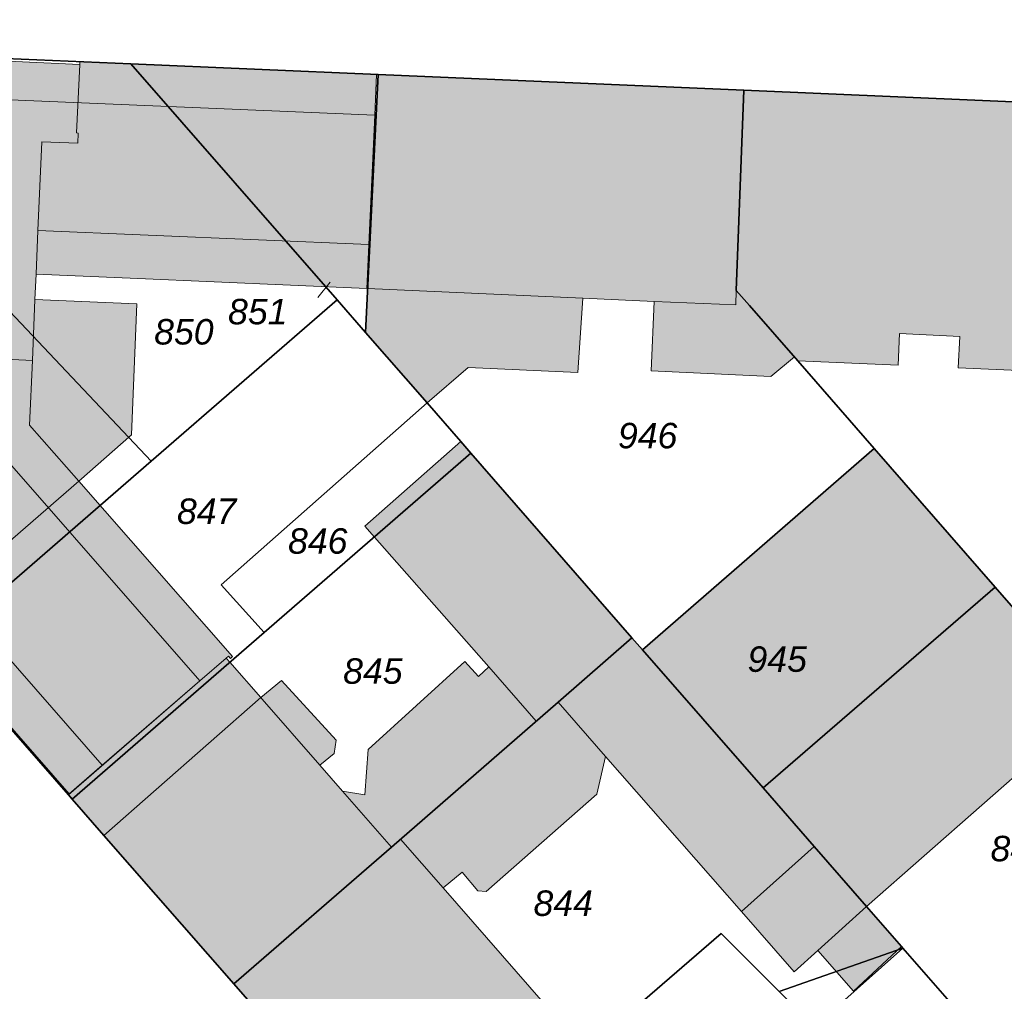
# Model space of a CAD drawing. Header units: metres. Extents: x 32338650 to 32340431, y 5701793 to 5703325.
# Tile 32 of 256: x 32339266 to 32339314, y 5702315 to 5702363. Entities that reach past the tile are written whole.
import ezdxf

# ---------------------------------------------------------------- set-up
doc = ezdxf.new("R2010")
doc.units = ezdxf.units.M
doc.header["$LTSCALE"] = 0.1
doc.layers.add('Keine', color=7, linetype='Continuous', lineweight=9)
for name, color, linetype, lineweight, true_color in [('LPB-BE-Flurstück_Grenze', 7, 'Continuous', 70, 0x004c99), ('LPB-BE-Flurstück_Nummer', 7, 'Continuous', 70, 0x004c99), ('LPB-BE-Gebäude', 7, 'Continuous', 70, 0x004c99), ('LPB-BE-Straße', 7, 'Continuous', 70, 0x004c99)]:
    doc.layers.add(name, color=color, linetype=linetype, lineweight=lineweight, true_color=true_color)
doc.styles.add('Arial (italic)', font='ariali.ttf')

# ---------------------------------------------------------------- blocks, each defined once
blk = doc.blocks.new('2004')
at = {"layer": 'Keine', "color": 7, "linetype": 'Continuous'}
blk.add_solid([(0, 0), (0.75, -0.3), (0.75, 0.3)], dxfattribs=at)

msp = doc.modelspace()

# ---------------------------------------------------------------- hatches: boundary and pattern name
at = {"layer": 'LPB-BE-Gebäude', "linetype": 'Continuous', "lineweight": 0, "true_color": 0xc7c8ca}
h = msp.add_hatch(color=9, dxfattribs=at)
edge = h.paths.add_edge_path()
edge.add_line((32339252.692, 5702362.873), (32339249.353, 5702363.005))
edge.add_line((32339249.353, 5702363.005), (32339249.311, 5702362.026))
edge.add_line((32339249.311, 5702362.026), (32339243.993, 5702362.252))
edge.add_arc((32339243.88203, 5702358.28372), 3.96983, 88.398127, 152.837658)
edge.add_arc((32339243.88529, 5702358.2864), 3.97152, 152.89361, 217.131669)
edge.add_arc((32339243.84272, 5702358.27129), 3.92848, 217.330798, 243.257842)
edge.add_arc((32339243.83936, 5702358.26392), 3.92039, 243.25323, 269.117759)
edge.add_line((32339243.779, 5702354.344), (32339244.959, 5702354.294))
edge.add_line((32339244.959, 5702354.294), (32339247.735, 5702351.122))
edge.add_line((32339247.735, 5702351.122), (32339248.137, 5702350.662))
edge.add_line((32339248.137, 5702350.662), (32339249.034, 5702351.462))
edge.add_line((32339249.034, 5702351.462), (32339255.256, 5702344.349))
edge.add_line((32339255.256, 5702344.349), (32339252.943, 5702342.316))
edge.add_line((32339252.943, 5702342.316), (32339260.635, 5702333.506))
edge.add_line((32339260.635, 5702333.506), (32339268.05, 5702325.012))
edge.add_line((32339268.05, 5702325.012), (32339269.685, 5702326.423))
edge.add_line((32339269.685, 5702326.423), (32339274.47, 5702330.553))
edge.add_line((32339274.47, 5702330.553), (32339275.765, 5702331.671))
edge.add_line((32339275.765, 5702331.671), (32339275.881, 5702331.771))
edge.add_line((32339275.881, 5702331.771), (32339275.98, 5702331.655))
edge.add_line((32339275.98, 5702331.655), (32339276.078, 5702331.746))
edge.add_line((32339276.078, 5702331.746), (32339268.526, 5702340.359))
edge.add_line((32339268.526, 5702340.359), (32339271.117, 5702342.631))
edge.add_line((32339271.117, 5702342.631), (32339271.373, 5702349.054))
edge.add_line((32339271.373, 5702349.054), (32339266.379, 5702349.274))
edge.add_line((32339266.379, 5702349.274), (32339266.432, 5702350.513))
edge.add_line((32339266.432, 5702350.513), (32339271.423, 5702350.297))
edge.add_line((32339271.423, 5702350.297), (32339282.664, 5702349.812))
edge.add_line((32339282.664, 5702349.812), (32339282.763, 5702351.968))
edge.add_line((32339282.763, 5702351.968), (32339283.053, 5702358.325))
edge.add_line((32339283.053, 5702358.325), (32339283.144, 5702360.311))
edge.add_line((32339283.144, 5702360.311), (32339268.58, 5702360.944))
edge.add_line((32339268.58, 5702360.944), (32339268.574, 5702360.814))
edge.add_line((32339268.574, 5702360.814), (32339263.29, 5702361.051))
edge.add_line((32339263.29, 5702361.051), (32339263.295, 5702361.17))
edge.add_line((32339263.295, 5702361.17), (32339263.306, 5702361.43))
edge.add_line((32339263.306, 5702361.43), (32339259.487, 5702361.593))
edge.add_line((32339259.487, 5702361.593), (32339259.529, 5702362.572))
edge.add_line((32339259.529, 5702362.572), (32339256.2, 5702362.704))
edge.add_line((32339256.2, 5702362.704), (32339256.159, 5702361.734))
edge.add_line((32339256.159, 5702361.734), (32339252.65, 5702361.884))
edge.add_line((32339252.65, 5702361.884), (32339252.692, 5702362.873))
h = msp.add_hatch(color=9, dxfattribs=at)
edge = h.paths.add_edge_path()
edge.add_line((32339252.692, 5702362.873), (32339249.353, 5702363.005))
edge.add_line((32339249.353, 5702363.005), (32339249.311, 5702362.026))
edge.add_line((32339249.311, 5702362.026), (32339243.993, 5702362.252))
edge.add_arc((32339243.88203, 5702358.28372), 3.96983, 88.398127, 152.837658)
edge.add_arc((32339243.88529, 5702358.2864), 3.97152, 152.89361, 217.131669)
edge.add_arc((32339243.84272, 5702358.27129), 3.92848, 217.330798, 243.257842)
edge.add_arc((32339243.83936, 5702358.26392), 3.92039, 243.25323, 269.117759)
edge.add_line((32339243.779, 5702354.344), (32339244.959, 5702354.294))
edge.add_line((32339244.959, 5702354.294), (32339247.735, 5702351.122))
edge.add_line((32339247.735, 5702351.122), (32339248.137, 5702350.662))
edge.add_line((32339248.137, 5702350.662), (32339249.034, 5702351.462))
edge.add_line((32339249.034, 5702351.462), (32339255.256, 5702344.349))
edge.add_line((32339255.256, 5702344.349), (32339252.943, 5702342.316))
edge.add_line((32339252.943, 5702342.316), (32339260.635, 5702333.506))
edge.add_line((32339260.635, 5702333.506), (32339268.05, 5702325.012))
edge.add_line((32339268.05, 5702325.012), (32339269.685, 5702326.423))
edge.add_line((32339269.685, 5702326.423), (32339274.47, 5702330.553))
edge.add_line((32339274.47, 5702330.553), (32339275.765, 5702331.671))
edge.add_line((32339275.765, 5702331.671), (32339275.881, 5702331.771))
edge.add_line((32339275.881, 5702331.771), (32339275.98, 5702331.655))
edge.add_line((32339275.98, 5702331.655), (32339276.078, 5702331.746))
edge.add_line((32339276.078, 5702331.746), (32339268.526, 5702340.359))
edge.add_line((32339268.526, 5702340.359), (32339271.117, 5702342.631))
edge.add_line((32339271.117, 5702342.631), (32339271.373, 5702349.054))
edge.add_line((32339271.373, 5702349.054), (32339266.379, 5702349.274))
edge.add_line((32339266.379, 5702349.274), (32339266.432, 5702350.513))
edge.add_line((32339266.432, 5702350.513), (32339271.423, 5702350.297))
edge.add_line((32339271.423, 5702350.297), (32339282.664, 5702349.812))
edge.add_line((32339282.664, 5702349.812), (32339282.763, 5702351.968))
edge.add_line((32339282.763, 5702351.968), (32339283.053, 5702358.325))
edge.add_line((32339283.053, 5702358.325), (32339283.144, 5702360.311))
edge.add_line((32339283.144, 5702360.311), (32339268.58, 5702360.944))
edge.add_line((32339268.58, 5702360.944), (32339268.574, 5702360.814))
edge.add_line((32339268.574, 5702360.814), (32339263.29, 5702361.051))
edge.add_line((32339263.29, 5702361.051), (32339263.295, 5702361.17))
edge.add_line((32339263.295, 5702361.17), (32339263.306, 5702361.43))
edge.add_line((32339263.306, 5702361.43), (32339259.487, 5702361.593))
edge.add_line((32339259.487, 5702361.593), (32339259.529, 5702362.572))
edge.add_line((32339259.529, 5702362.572), (32339256.2, 5702362.704))
edge.add_line((32339256.2, 5702362.704), (32339256.159, 5702361.734))
edge.add_line((32339256.159, 5702361.734), (32339252.65, 5702361.884))
edge.add_line((32339252.65, 5702361.884), (32339252.692, 5702362.873))
for points in [[(32339263.29, 5702361.051), (32339263.208, 5702359.152), (32339283.053, 5702358.325), (32339283.144, 5702360.311), (32339268.58, 5702360.944), (32339268.574, 5702360.814), (32339263.29, 5702361.051)], [(32339263.29, 5702361.051), (32339263.208, 5702359.152), (32339283.053, 5702358.325), (32339283.144, 5702360.311), (32339268.58, 5702360.944), (32339268.574, 5702360.814), (32339263.29, 5702361.051)], [(32339283.053, 5702358.325), (32339283.144, 5702360.311), (32339268.58, 5702360.944), (32339268.574, 5702360.814), (32339268.413, 5702357.447), (32339268.503, 5702357.442), (32339268.479, 5702356.943), (32339266.71, 5702357.019), (32339266.524, 5702352.662), (32339266.432, 5702350.513), (32339271.423, 5702350.297), (32339282.664, 5702349.812), (32339282.763, 5702351.968), (32339283.053, 5702358.325)], [(32339283.053, 5702358.325), (32339283.144, 5702360.311), (32339268.58, 5702360.944), (32339268.574, 5702360.814), (32339268.413, 5702357.447), (32339268.503, 5702357.442), (32339268.479, 5702356.943), (32339266.71, 5702357.019), (32339266.524, 5702352.662), (32339266.432, 5702350.513), (32339271.423, 5702350.297), (32339282.664, 5702349.812), (32339282.763, 5702351.968), (32339283.053, 5702358.325)], [(32339301.166, 5702359.54), (32339283.214, 5702360.308), (32339282.704, 5702349.81), (32339282.595, 5702347.653), (32339285.616, 5702344.197), (32339287.638, 5702345.935), (32339293.022, 5702345.694), (32339293.262, 5702349.346), (32339296.758, 5702349.183), (32339296.608, 5702345.766), (32339302.491, 5702345.495), (32339303.642, 5702346.458), (32339301.433, 5702348.981), (32339300.793, 5702349.718), (32339301.166, 5702359.54)], [(32339301.166, 5702359.54), (32339283.214, 5702360.308), (32339282.704, 5702349.81), (32339282.595, 5702347.653), (32339285.616, 5702344.197), (32339287.638, 5702345.935), (32339293.022, 5702345.694), (32339293.262, 5702349.346), (32339296.758, 5702349.183), (32339296.608, 5702345.766), (32339302.491, 5702345.495), (32339303.642, 5702346.458), (32339301.433, 5702348.981), (32339300.793, 5702349.718), (32339301.166, 5702359.54)], [(32339311.759, 5702347.465), (32339311.685, 5702345.917), (32339319.867, 5702345.561), (32339320.436, 5702358.708), (32339301.166, 5702359.54), (32339300.793, 5702349.718), (32339301.433, 5702348.981), (32339303.642, 5702346.458), (32339303.804, 5702346.261), (32339308.729, 5702346.049), (32339308.792, 5702347.597), (32339311.759, 5702347.465)], [(32339311.759, 5702347.465), (32339311.685, 5702345.917), (32339319.867, 5702345.561), (32339320.436, 5702358.708), (32339301.166, 5702359.54), (32339300.793, 5702349.718), (32339301.433, 5702348.981), (32339303.642, 5702346.458), (32339303.804, 5702346.261), (32339308.729, 5702346.049), (32339308.792, 5702347.597), (32339311.759, 5702347.465)], [(32339249.534, 5702352.337), (32339249.622, 5702354.093), (32339244.959, 5702354.294), (32339247.735, 5702351.122), (32339248.137, 5702350.662), (32339249.034, 5702351.462), (32339255.256, 5702344.349), (32339252.943, 5702342.316), (32339260.635, 5702333.506), (32339268.05, 5702325.012), (32339269.685, 5702326.423), (32339262.254, 5702334.912), (32339255.297, 5702342.859), (32339256.735, 5702344.117), (32339249.534, 5702352.337)], [(32339249.534, 5702352.337), (32339249.622, 5702354.093), (32339244.959, 5702354.294), (32339247.735, 5702351.122), (32339248.137, 5702350.662), (32339249.034, 5702351.462), (32339255.256, 5702344.349), (32339252.943, 5702342.316), (32339260.635, 5702333.506), (32339268.05, 5702325.012), (32339269.685, 5702326.423), (32339262.254, 5702334.912), (32339255.297, 5702342.859), (32339256.735, 5702344.117), (32339249.534, 5702352.337)], [(32339282.763, 5702351.968), (32339266.524, 5702352.662), (32339266.432, 5702350.513), (32339271.423, 5702350.297), (32339282.664, 5702349.812), (32339282.763, 5702351.968)], [(32339282.763, 5702351.968), (32339266.524, 5702352.662), (32339266.432, 5702350.513), (32339271.423, 5702350.297), (32339282.664, 5702349.812), (32339282.763, 5702351.968)], [(32339282.704, 5702349.81), (32339282.595, 5702347.653), (32339285.616, 5702344.197), (32339287.638, 5702345.935), (32339293.022, 5702345.694), (32339293.262, 5702349.346), (32339282.704, 5702349.81)], [(32339282.704, 5702349.81), (32339282.595, 5702347.653), (32339285.616, 5702344.197), (32339287.638, 5702345.935), (32339293.022, 5702345.694), (32339293.262, 5702349.346), (32339282.704, 5702349.81)], [(32339296.608, 5702345.766), (32339302.491, 5702345.495), (32339303.642, 5702346.458), (32339301.433, 5702348.981), (32339300.793, 5702349.718), (32339300.764, 5702349.008), (32339296.758, 5702349.183), (32339296.608, 5702345.766)], [(32339296.608, 5702345.766), (32339302.491, 5702345.495), (32339303.642, 5702346.458), (32339301.433, 5702348.981), (32339300.793, 5702349.718), (32339300.764, 5702349.008), (32339296.758, 5702349.183), (32339296.608, 5702345.766)], [(32339271.117, 5702342.631), (32339271.373, 5702349.054), (32339266.379, 5702349.274), (32339266.251, 5702346.276), (32339266.116, 5702343.108), (32339268.526, 5702340.359), (32339271.117, 5702342.631)], [(32339271.117, 5702342.631), (32339271.373, 5702349.054), (32339266.379, 5702349.274), (32339266.251, 5702346.276), (32339266.116, 5702343.108), (32339268.526, 5702340.359), (32339271.117, 5702342.631)], [(32339268.526, 5702340.359), (32339266.116, 5702343.108), (32339266.251, 5702346.276), (32339263.914, 5702346.396), (32339262.042, 5702344.754), (32339274.47, 5702330.553), (32339275.765, 5702331.671), (32339275.881, 5702331.771), (32339275.98, 5702331.655), (32339276.078, 5702331.746), (32339268.526, 5702340.359)], [(32339268.526, 5702340.359), (32339266.116, 5702343.108), (32339266.251, 5702346.276), (32339263.914, 5702346.396), (32339262.042, 5702344.754), (32339274.47, 5702330.553), (32339275.765, 5702331.671), (32339275.881, 5702331.771), (32339275.98, 5702331.655), (32339276.078, 5702331.746), (32339268.526, 5702340.359)], [(32339292.049, 5702329.511), (32339295.671, 5702332.665), (32339287.766, 5702341.726), (32339287.269, 5702342.297), (32339282.566, 5702338.157), (32339283.034, 5702337.617), (32339288.647, 5702331.242), (32339290.98, 5702328.584), (32339292.049, 5702329.511)], [(32339292.049, 5702329.511), (32339295.671, 5702332.665), (32339287.766, 5702341.726), (32339287.269, 5702342.297), (32339282.566, 5702338.157), (32339283.034, 5702337.617), (32339288.647, 5702331.242), (32339290.98, 5702328.584), (32339292.049, 5702329.511)], [(32339296.187, 5702332.083), (32339302.104, 5702325.305), (32339313.496, 5702335.155), (32339307.55, 5702341.964), (32339296.187, 5702332.083)], [(32339296.187, 5702332.083), (32339302.104, 5702325.305), (32339313.496, 5702335.155), (32339307.55, 5702341.964), (32339296.187, 5702332.083)], [(32339268.526, 5702340.359), (32339262.282, 5702334.937), (32339262.254, 5702334.912), (32339260.635, 5702333.506), (32339268.05, 5702325.012), (32339269.685, 5702326.423), (32339274.47, 5702330.553), (32339275.765, 5702331.671), (32339275.881, 5702331.771), (32339275.98, 5702331.655), (32339276.078, 5702331.746), (32339268.526, 5702340.359)], [(32339268.526, 5702340.359), (32339262.282, 5702334.937), (32339262.254, 5702334.912), (32339260.635, 5702333.506), (32339268.05, 5702325.012), (32339269.685, 5702326.423), (32339274.47, 5702330.553), (32339275.765, 5702331.671), (32339275.881, 5702331.771), (32339275.98, 5702331.655), (32339276.078, 5702331.746), (32339268.526, 5702340.359)], [(32339304.608, 5702322.43), (32339307.179, 5702319.482), (32339318.495, 5702329.425), (32339313.496, 5702335.155), (32339302.104, 5702325.305), (32339304.608, 5702322.43)], [(32339304.608, 5702322.43), (32339307.179, 5702319.482), (32339318.495, 5702329.425), (32339313.496, 5702335.155), (32339302.104, 5702325.305), (32339304.608, 5702322.43)], [(32339276.141, 5702315.683), (32339285.193, 5702305.324), (32339285.375, 5702305.116), (32339293.57, 5702312.185), (32339286.402, 5702320.406), (32339287.334, 5702321.178), (32339288.117, 5702320.255), (32339288.515, 5702320.219), (32339293.955, 5702324.999), (32339294.381, 5702326.853), (32339301.054, 5702319.233), (32339303.635, 5702316.285), (32339304.799, 5702317.328), (32339307.179, 5702319.482), (32339304.608, 5702322.43), (32339302.104, 5702325.305), (32339296.187, 5702332.083), (32339295.671, 5702332.665), (32339292.049, 5702329.511), (32339290.98, 5702328.584), (32339284.318, 5702322.793), (32339283.871, 5702322.401)], [(32339276.141, 5702315.683), (32339285.193, 5702305.324), (32339285.375, 5702305.116), (32339293.57, 5702312.185), (32339286.402, 5702320.406), (32339287.334, 5702321.178), (32339288.117, 5702320.255), (32339288.515, 5702320.219), (32339293.955, 5702324.999), (32339294.381, 5702326.853), (32339301.054, 5702319.233), (32339303.635, 5702316.285), (32339304.799, 5702317.328), (32339307.179, 5702319.482), (32339304.608, 5702322.43), (32339302.104, 5702325.305), (32339296.187, 5702332.083), (32339295.671, 5702332.665), (32339292.049, 5702329.511), (32339290.98, 5702328.584), (32339284.318, 5702322.793), (32339283.871, 5702322.401)], [(32339295.671, 5702332.665), (32339292.049, 5702329.511), (32339294.381, 5702326.853), (32339301.054, 5702319.233), (32339304.608, 5702322.43), (32339302.104, 5702325.305), (32339296.187, 5702332.083), (32339295.671, 5702332.665)], [(32339295.671, 5702332.665), (32339292.049, 5702329.511), (32339294.381, 5702326.853), (32339301.054, 5702319.233), (32339304.608, 5702322.43), (32339302.104, 5702325.305), (32339296.187, 5702332.083), (32339295.671, 5702332.665)], [(32339277.458, 5702329.74), (32339275.941, 5702331.47), (32339275.765, 5702331.671), (32339274.47, 5702330.553), (32339268.025, 5702324.964), (32339268.207, 5702324.756), (32339269.765, 5702322.971), (32339277.458, 5702329.74)], [(32339275.765, 5702331.671), (32339274.47, 5702330.553), (32339268.025, 5702324.964), (32339268.207, 5702324.756), (32339269.765, 5702322.971), (32339276.141, 5702315.683), (32339283.871, 5702322.401), (32339284.318, 5702322.793), (32339290.98, 5702328.584), (32339288.647, 5702331.242), (32339288.138, 5702330.773), (32339287.467, 5702331.511), (32339282.737, 5702327.182), (32339282.566, 5702324.967), (32339281.472, 5702325.142), (32339280.354, 5702326.419), (32339281.067, 5702326.99), (32339281.154, 5702327.647), (32339278.472, 5702330.569), (32339277.458, 5702329.74), (32339275.941, 5702331.47), (32339275.765, 5702331.671)], [(32339277.458, 5702329.74), (32339275.941, 5702331.47), (32339275.765, 5702331.671), (32339274.47, 5702330.553), (32339268.025, 5702324.964), (32339268.207, 5702324.756), (32339269.765, 5702322.971), (32339277.458, 5702329.74)], [(32339275.765, 5702331.671), (32339274.47, 5702330.553), (32339268.025, 5702324.964), (32339268.207, 5702324.756), (32339269.765, 5702322.971), (32339276.141, 5702315.683), (32339283.871, 5702322.401), (32339284.318, 5702322.793), (32339290.98, 5702328.584), (32339288.647, 5702331.242), (32339288.138, 5702330.773), (32339287.467, 5702331.511), (32339282.737, 5702327.182), (32339282.566, 5702324.967), (32339281.472, 5702325.142), (32339280.354, 5702326.419), (32339281.067, 5702326.99), (32339281.154, 5702327.647), (32339278.472, 5702330.569), (32339277.458, 5702329.74), (32339275.941, 5702331.47), (32339275.765, 5702331.671)], [(32339283.871, 5702322.401), (32339284.318, 5702322.793), (32339290.98, 5702328.584), (32339288.647, 5702331.242), (32339288.138, 5702330.773), (32339287.467, 5702331.511), (32339282.737, 5702327.182), (32339282.566, 5702324.967), (32339281.472, 5702325.142), (32339283.871, 5702322.401)], [(32339283.871, 5702322.401), (32339284.318, 5702322.793), (32339290.98, 5702328.584), (32339288.647, 5702331.242), (32339288.138, 5702330.773), (32339287.467, 5702331.511), (32339282.737, 5702327.182), (32339282.566, 5702324.967), (32339281.472, 5702325.142), (32339283.871, 5702322.401)], [(32339277.458, 5702329.74), (32339277.534, 5702329.657), (32339280.354, 5702326.419), (32339281.067, 5702326.99), (32339281.154, 5702327.647), (32339278.472, 5702330.569), (32339277.458, 5702329.74)], [(32339277.458, 5702329.74), (32339277.534, 5702329.657), (32339280.354, 5702326.419), (32339281.067, 5702326.99), (32339281.154, 5702327.647), (32339278.472, 5702330.569), (32339277.458, 5702329.74)], [(32339284.318, 5702322.793), (32339286.402, 5702320.406), (32339287.334, 5702321.178), (32339288.117, 5702320.255), (32339288.515, 5702320.219), (32339293.955, 5702324.999), (32339294.381, 5702326.853), (32339292.049, 5702329.511), (32339290.98, 5702328.584), (32339284.318, 5702322.793)], [(32339284.318, 5702322.793), (32339286.402, 5702320.406), (32339287.334, 5702321.178), (32339288.117, 5702320.255), (32339288.515, 5702320.219), (32339293.955, 5702324.999), (32339294.381, 5702326.853), (32339292.049, 5702329.511), (32339290.98, 5702328.584), (32339284.318, 5702322.793)], [(32339301.054, 5702319.233), (32339303.635, 5702316.285), (32339304.799, 5702317.328), (32339307.179, 5702319.482), (32339304.608, 5702322.43), (32339301.054, 5702319.233)], [(32339301.054, 5702319.233), (32339303.635, 5702316.285), (32339304.799, 5702317.328), (32339307.179, 5702319.482), (32339304.608, 5702322.43), (32339301.054, 5702319.233)], [(32339304.799, 5702317.328), (32339306.538, 5702315.335), (32339308.89, 5702317.52), (32339307.179, 5702319.482), (32339304.799, 5702317.328)], [(32339304.799, 5702317.328), (32339306.538, 5702315.335), (32339308.89, 5702317.52), (32339307.179, 5702319.482), (32339304.799, 5702317.328)]]:
    msp.add_hatch(color=9, dxfattribs=at).paths.add_polyline_path(points)

# ---------------------------------------------------------------- linework, layer by layer
at = {"layer": 'LPB-BE-Flurstück_Grenze', "color": 253, "linetype": 'Continuous', "lineweight": 25, "true_color": 0xadadad, "transparency": 33554687, "flags": 128}
for points in [[(32339235.314, 5702362.376), (32339260.298, 5702361.299), (32339271.087, 5702360.836), (32339283.214, 5702360.308), (32339301.166, 5702359.54), (32339320.436, 5702358.708), (32339320.546, 5702358.703), (32339339.516, 5702357.884), (32339339.626, 5702357.879), (32339351.653, 5702357.335), (32339364.009, 5702356.767)], [(32339330.989, 5702252.943), (32339318.64, 5702267.071), (32339294.167, 5702295.059), (32339291.97, 5702297.569), (32339291.779, 5702297.797), (32339285.375, 5702305.116), (32339285.193, 5702305.324), (32339276.141, 5702315.683), (32339269.765, 5702322.971), (32339268.207, 5702324.756), (32339268.025, 5702324.964), (32339261.63, 5702332.272), (32339254.996, 5702339.86), (32339235.314, 5702362.376)], [(32339235.314, 5702362.376), (32339260.298, 5702361.299), (32339271.087, 5702360.836), (32339283.214, 5702360.308), (32339301.166, 5702359.54), (32339320.436, 5702358.708), (32339320.546, 5702358.703), (32339339.516, 5702357.884), (32339339.626, 5702357.879), (32339351.653, 5702357.335), (32339364.009, 5702356.767)], [(32339330.989, 5702252.943), (32339318.64, 5702267.071), (32339294.167, 5702295.059), (32339291.97, 5702297.569), (32339291.779, 5702297.797), (32339285.375, 5702305.116), (32339285.193, 5702305.324), (32339276.141, 5702315.683), (32339269.765, 5702322.971), (32339268.207, 5702324.756), (32339268.025, 5702324.964), (32339261.63, 5702332.272), (32339254.996, 5702339.86), (32339235.314, 5702362.376)], [(32339272.089, 5702341.34), (32339281.2, 5702349.252), (32339271.087, 5702360.836), (32339260.298, 5702361.299), (32339259.867, 5702354.452), (32339265.145, 5702348.68), (32339272.089, 5702341.34)], [(32339272.089, 5702341.34), (32339281.2, 5702349.252), (32339271.087, 5702360.836), (32339260.298, 5702361.299), (32339259.867, 5702354.452), (32339265.145, 5702348.68), (32339272.089, 5702341.34)], [(32339283.214, 5702360.308), (32339271.087, 5702360.836), (32339281.2, 5702349.252), (32339282.595, 5702347.653), (32339283.214, 5702360.308)], [(32339283.214, 5702360.308), (32339271.087, 5702360.836), (32339281.2, 5702349.252), (32339282.595, 5702347.653), (32339283.214, 5702360.308)], [(32339307.55, 5702341.964), (32339303.804, 5702346.261), (32339301.433, 5702348.981), (32339300.793, 5702349.718), (32339301.166, 5702359.54), (32339283.214, 5702360.308), (32339282.595, 5702347.653), (32339285.616, 5702344.197), (32339287.269, 5702342.297), (32339287.766, 5702341.726), (32339295.671, 5702332.665), (32339296.187, 5702332.083), (32339307.55, 5702341.964)], [(32339307.55, 5702341.964), (32339303.804, 5702346.261), (32339301.433, 5702348.981), (32339300.793, 5702349.718), (32339301.166, 5702359.54), (32339283.214, 5702360.308), (32339282.595, 5702347.653), (32339285.616, 5702344.197), (32339287.269, 5702342.297), (32339287.766, 5702341.726), (32339295.671, 5702332.665), (32339296.187, 5702332.083), (32339307.55, 5702341.964)], [(32339320.436, 5702358.708), (32339301.166, 5702359.54), (32339300.793, 5702349.718), (32339301.433, 5702348.981), (32339303.804, 5702346.261), (32339307.55, 5702341.964), (32339313.496, 5702335.155), (32339318.495, 5702329.425), (32339326.38, 5702320.384), (32339315.093, 5702310.42), (32339319.748, 5702305.095), (32339331.159, 5702314.913), (32339319.778, 5702343.643), (32339319.867, 5702345.561), (32339320.436, 5702358.708)], [(32339320.436, 5702358.708), (32339301.166, 5702359.54), (32339300.793, 5702349.718), (32339301.433, 5702348.981), (32339303.804, 5702346.261), (32339307.55, 5702341.964), (32339313.496, 5702335.155), (32339318.495, 5702329.425), (32339326.38, 5702320.384), (32339315.093, 5702310.42), (32339319.748, 5702305.095), (32339331.159, 5702314.913), (32339319.778, 5702343.643), (32339319.867, 5702345.561), (32339320.436, 5702358.708)], [(32339285.616, 5702344.197), (32339282.595, 5702347.653), (32339281.2, 5702349.252), (32339272.089, 5702341.34), (32339261.63, 5702332.272), (32339268.025, 5702324.964), (32339268.207, 5702324.756), (32339277.629, 5702332.936), (32339275.523, 5702335.274), (32339285.616, 5702344.197)], [(32339285.616, 5702344.197), (32339282.595, 5702347.653), (32339281.2, 5702349.252), (32339272.089, 5702341.34), (32339261.63, 5702332.272), (32339268.025, 5702324.964), (32339268.207, 5702324.756), (32339277.629, 5702332.936), (32339275.523, 5702335.274), (32339285.616, 5702344.197)], [(32339254.996, 5702339.86), (32339261.63, 5702332.272), (32339272.089, 5702341.34), (32339265.145, 5702348.68), (32339254.996, 5702339.86)], [(32339254.996, 5702339.86), (32339261.63, 5702332.272), (32339272.089, 5702341.34), (32339265.145, 5702348.68), (32339254.996, 5702339.86)], [(32339287.766, 5702341.726), (32339287.269, 5702342.297), (32339285.616, 5702344.197), (32339275.523, 5702335.274), (32339277.629, 5702332.936), (32339287.766, 5702341.726)], [(32339287.766, 5702341.726), (32339287.269, 5702342.297), (32339285.616, 5702344.197), (32339275.523, 5702335.274), (32339277.629, 5702332.936), (32339287.766, 5702341.726)], [(32339296.187, 5702332.083), (32339302.104, 5702325.305), (32339313.496, 5702335.155), (32339307.55, 5702341.964), (32339296.187, 5702332.083)], [(32339296.187, 5702332.083), (32339302.104, 5702325.305), (32339313.496, 5702335.155), (32339307.55, 5702341.964), (32339296.187, 5702332.083)], [(32339283.871, 5702322.401), (32339292.049, 5702329.511), (32339295.671, 5702332.665), (32339287.766, 5702341.726), (32339277.629, 5702332.936), (32339268.207, 5702324.756), (32339269.765, 5702322.971), (32339276.141, 5702315.683), (32339283.871, 5702322.401)], [(32339283.871, 5702322.401), (32339292.049, 5702329.511), (32339295.671, 5702332.665), (32339287.766, 5702341.726), (32339277.629, 5702332.936), (32339268.207, 5702324.756), (32339269.765, 5702322.971), (32339276.141, 5702315.683), (32339283.871, 5702322.401)], [(32339302.104, 5702325.305), (32339304.608, 5702322.43), (32339307.179, 5702319.482), (32339308.89, 5702317.52), (32339308.966, 5702317.437), (32339311.251, 5702314.821), (32339315.093, 5702310.42), (32339326.38, 5702320.384), (32339318.495, 5702329.425), (32339313.496, 5702335.155), (32339302.104, 5702325.305)], [(32339302.104, 5702325.305), (32339304.608, 5702322.43), (32339307.179, 5702319.482), (32339308.89, 5702317.52), (32339308.966, 5702317.437), (32339311.251, 5702314.821), (32339315.093, 5702310.42), (32339326.38, 5702320.384), (32339318.495, 5702329.425), (32339313.496, 5702335.155), (32339302.104, 5702325.305)], [(32339307.179, 5702319.482), (32339304.608, 5702322.43), (32339302.104, 5702325.305), (32339296.187, 5702332.083), (32339295.671, 5702332.665), (32339292.049, 5702329.511), (32339283.871, 5702322.401), (32339276.141, 5702315.683), (32339285.193, 5702305.324), (32339300.049, 5702318.154), (32339302.895, 5702315.315), (32339308.966, 5702317.437), (32339308.89, 5702317.52), (32339307.179, 5702319.482)], [(32339307.179, 5702319.482), (32339304.608, 5702322.43), (32339302.104, 5702325.305), (32339296.187, 5702332.083), (32339295.671, 5702332.665), (32339292.049, 5702329.511), (32339283.871, 5702322.401), (32339276.141, 5702315.683), (32339285.193, 5702305.324), (32339300.049, 5702318.154), (32339302.895, 5702315.315), (32339308.966, 5702317.437), (32339308.89, 5702317.52), (32339307.179, 5702319.482)], [(32339285.375, 5702305.116), (32339291.779, 5702297.797), (32339311.251, 5702314.821), (32339308.966, 5702317.437), (32339304.625, 5702313.582), (32339302.895, 5702315.315), (32339300.049, 5702318.154), (32339285.193, 5702305.324), (32339285.375, 5702305.116)], [(32339285.375, 5702305.116), (32339291.779, 5702297.797), (32339311.251, 5702314.821), (32339308.966, 5702317.437), (32339304.625, 5702313.582), (32339302.895, 5702315.315), (32339300.049, 5702318.154), (32339285.193, 5702305.324), (32339285.375, 5702305.116)], [(32339302.895, 5702315.315), (32339304.625, 5702313.582), (32339308.966, 5702317.437), (32339302.895, 5702315.315)], [(32339302.895, 5702315.315), (32339304.625, 5702313.582), (32339308.966, 5702317.437), (32339302.895, 5702315.315)]]:
    msp.add_lwpolyline(points, dxfattribs=at)
at = {"layer": 'LPB-BE-Flurstück_Nummer', "color": 252, "linetype": 'Continuous', "lineweight": 5, "true_color": 0x888888}
msp.add_line((32339280.86042, 5702350.12724), (32339280.254, 5702349.367), dxfattribs=at)
msp.add_line((32339280.86042, 5702350.12724), (32339280.254, 5702349.367), dxfattribs=at)
at = {"layer": 'LPB-BE-Gebäude', "color": 7, "linetype": 'Continuous', "lineweight": 9, "flags": 128}
for points in [[(32339260.635, 5702333.506), (32339268.05, 5702325.012), (32339269.685, 5702326.423), (32339274.47, 5702330.553), (32339275.765, 5702331.671), (32339275.881, 5702331.771), (32339275.98, 5702331.655), (32339276.078, 5702331.746), (32339268.526, 5702340.359), (32339271.117, 5702342.631), (32339271.373, 5702349.054), (32339266.379, 5702349.274), (32339266.432, 5702350.513), (32339271.423, 5702350.297), (32339282.664, 5702349.812), (32339282.763, 5702351.968), (32339283.053, 5702358.325), (32339283.144, 5702360.311), (32339268.58, 5702360.944), (32339268.574, 5702360.814), (32339263.29, 5702361.051)], [(32339260.635, 5702333.506), (32339268.05, 5702325.012), (32339269.685, 5702326.423), (32339274.47, 5702330.553), (32339275.765, 5702331.671), (32339275.881, 5702331.771), (32339275.98, 5702331.655), (32339276.078, 5702331.746), (32339268.526, 5702340.359), (32339271.117, 5702342.631), (32339271.373, 5702349.054), (32339266.379, 5702349.274), (32339266.432, 5702350.513), (32339271.423, 5702350.297), (32339282.664, 5702349.812), (32339282.763, 5702351.968), (32339283.053, 5702358.325), (32339283.144, 5702360.311), (32339268.58, 5702360.944), (32339268.574, 5702360.814), (32339263.29, 5702361.051)], [(32339263.29, 5702361.051), (32339263.208, 5702359.152), (32339283.053, 5702358.325), (32339283.144, 5702360.311), (32339268.58, 5702360.944), (32339268.574, 5702360.814), (32339263.29, 5702361.051)], [(32339263.29, 5702361.051), (32339263.208, 5702359.152), (32339283.053, 5702358.325), (32339283.144, 5702360.311), (32339268.58, 5702360.944), (32339268.574, 5702360.814), (32339263.29, 5702361.051)], [(32339283.053, 5702358.325), (32339283.144, 5702360.311), (32339268.58, 5702360.944), (32339268.574, 5702360.814), (32339268.413, 5702357.447), (32339268.503, 5702357.442), (32339268.479, 5702356.943), (32339266.71, 5702357.019), (32339266.524, 5702352.662), (32339266.432, 5702350.513), (32339271.423, 5702350.297), (32339282.664, 5702349.812), (32339282.763, 5702351.968), (32339283.053, 5702358.325)], [(32339283.053, 5702358.325), (32339283.144, 5702360.311), (32339268.58, 5702360.944), (32339268.574, 5702360.814), (32339268.413, 5702357.447), (32339268.503, 5702357.442), (32339268.479, 5702356.943), (32339266.71, 5702357.019), (32339266.524, 5702352.662), (32339266.432, 5702350.513), (32339271.423, 5702350.297), (32339282.664, 5702349.812), (32339282.763, 5702351.968), (32339283.053, 5702358.325)], [(32339301.166, 5702359.54), (32339283.214, 5702360.308), (32339282.704, 5702349.81), (32339282.595, 5702347.653), (32339285.616, 5702344.197), (32339287.638, 5702345.935), (32339293.022, 5702345.694), (32339293.262, 5702349.346), (32339296.758, 5702349.183), (32339296.608, 5702345.766), (32339302.491, 5702345.495), (32339303.642, 5702346.458), (32339301.433, 5702348.981), (32339300.793, 5702349.718), (32339301.166, 5702359.54)], [(32339301.166, 5702359.54), (32339283.214, 5702360.308), (32339282.704, 5702349.81), (32339282.595, 5702347.653), (32339285.616, 5702344.197), (32339287.638, 5702345.935), (32339293.022, 5702345.694), (32339293.262, 5702349.346), (32339296.758, 5702349.183), (32339296.608, 5702345.766), (32339302.491, 5702345.495), (32339303.642, 5702346.458), (32339301.433, 5702348.981), (32339300.793, 5702349.718), (32339301.166, 5702359.54)], [(32339311.759, 5702347.465), (32339311.685, 5702345.917), (32339319.867, 5702345.561), (32339320.436, 5702358.708), (32339301.166, 5702359.54), (32339300.793, 5702349.718), (32339301.433, 5702348.981), (32339303.642, 5702346.458), (32339303.804, 5702346.261), (32339308.729, 5702346.049), (32339308.792, 5702347.597), (32339311.759, 5702347.465)], [(32339311.759, 5702347.465), (32339311.685, 5702345.917), (32339319.867, 5702345.561), (32339320.436, 5702358.708), (32339301.166, 5702359.54), (32339300.793, 5702349.718), (32339301.433, 5702348.981), (32339303.642, 5702346.458), (32339303.804, 5702346.261), (32339308.729, 5702346.049), (32339308.792, 5702347.597), (32339311.759, 5702347.465)], [(32339249.534, 5702352.337), (32339249.622, 5702354.093), (32339244.959, 5702354.294), (32339247.735, 5702351.122), (32339248.137, 5702350.662), (32339249.034, 5702351.462), (32339255.256, 5702344.349), (32339252.943, 5702342.316), (32339260.635, 5702333.506), (32339268.05, 5702325.012), (32339269.685, 5702326.423), (32339262.254, 5702334.912), (32339255.297, 5702342.859), (32339256.735, 5702344.117), (32339249.534, 5702352.337)], [(32339249.534, 5702352.337), (32339249.622, 5702354.093), (32339244.959, 5702354.294), (32339247.735, 5702351.122), (32339248.137, 5702350.662), (32339249.034, 5702351.462), (32339255.256, 5702344.349), (32339252.943, 5702342.316), (32339260.635, 5702333.506), (32339268.05, 5702325.012), (32339269.685, 5702326.423), (32339262.254, 5702334.912), (32339255.297, 5702342.859), (32339256.735, 5702344.117), (32339249.534, 5702352.337)], [(32339282.763, 5702351.968), (32339266.524, 5702352.662), (32339266.432, 5702350.513), (32339271.423, 5702350.297), (32339282.664, 5702349.812), (32339282.763, 5702351.968)], [(32339282.763, 5702351.968), (32339266.524, 5702352.662), (32339266.432, 5702350.513), (32339271.423, 5702350.297), (32339282.664, 5702349.812), (32339282.763, 5702351.968)], [(32339282.704, 5702349.81), (32339282.595, 5702347.653), (32339285.616, 5702344.197), (32339287.638, 5702345.935), (32339293.022, 5702345.694), (32339293.262, 5702349.346), (32339282.704, 5702349.81)], [(32339282.704, 5702349.81), (32339282.595, 5702347.653), (32339285.616, 5702344.197), (32339287.638, 5702345.935), (32339293.022, 5702345.694), (32339293.262, 5702349.346), (32339282.704, 5702349.81)], [(32339296.608, 5702345.766), (32339302.491, 5702345.495), (32339303.642, 5702346.458), (32339301.433, 5702348.981), (32339300.793, 5702349.718), (32339300.764, 5702349.008), (32339296.758, 5702349.183), (32339296.608, 5702345.766)], [(32339296.608, 5702345.766), (32339302.491, 5702345.495), (32339303.642, 5702346.458), (32339301.433, 5702348.981), (32339300.793, 5702349.718), (32339300.764, 5702349.008), (32339296.758, 5702349.183), (32339296.608, 5702345.766)], [(32339271.117, 5702342.631), (32339271.373, 5702349.054), (32339266.379, 5702349.274), (32339266.251, 5702346.276), (32339266.116, 5702343.108), (32339268.526, 5702340.359), (32339271.117, 5702342.631)], [(32339271.117, 5702342.631), (32339271.373, 5702349.054), (32339266.379, 5702349.274), (32339266.251, 5702346.276), (32339266.116, 5702343.108), (32339268.526, 5702340.359), (32339271.117, 5702342.631)], [(32339268.526, 5702340.359), (32339266.116, 5702343.108), (32339266.251, 5702346.276), (32339263.914, 5702346.396), (32339262.042, 5702344.754), (32339274.47, 5702330.553), (32339275.765, 5702331.671), (32339275.881, 5702331.771), (32339275.98, 5702331.655), (32339276.078, 5702331.746), (32339268.526, 5702340.359)], [(32339268.526, 5702340.359), (32339266.116, 5702343.108), (32339266.251, 5702346.276), (32339263.914, 5702346.396), (32339262.042, 5702344.754), (32339274.47, 5702330.553), (32339275.765, 5702331.671), (32339275.881, 5702331.771), (32339275.98, 5702331.655), (32339276.078, 5702331.746), (32339268.526, 5702340.359)], [(32339292.049, 5702329.511), (32339295.671, 5702332.665), (32339287.766, 5702341.726), (32339287.269, 5702342.297), (32339282.566, 5702338.157), (32339283.034, 5702337.617), (32339288.647, 5702331.242), (32339290.98, 5702328.584), (32339292.049, 5702329.511)], [(32339292.049, 5702329.511), (32339295.671, 5702332.665), (32339287.766, 5702341.726), (32339287.269, 5702342.297), (32339282.566, 5702338.157), (32339283.034, 5702337.617), (32339288.647, 5702331.242), (32339290.98, 5702328.584), (32339292.049, 5702329.511)], [(32339296.187, 5702332.083), (32339302.104, 5702325.305), (32339313.496, 5702335.155), (32339307.55, 5702341.964), (32339296.187, 5702332.083)], [(32339296.187, 5702332.083), (32339302.104, 5702325.305), (32339313.496, 5702335.155), (32339307.55, 5702341.964), (32339296.187, 5702332.083)], [(32339268.526, 5702340.359), (32339262.282, 5702334.937), (32339262.254, 5702334.912), (32339260.635, 5702333.506), (32339268.05, 5702325.012), (32339269.685, 5702326.423), (32339274.47, 5702330.553), (32339275.765, 5702331.671), (32339275.881, 5702331.771), (32339275.98, 5702331.655), (32339276.078, 5702331.746), (32339268.526, 5702340.359)], [(32339268.526, 5702340.359), (32339262.282, 5702334.937), (32339262.254, 5702334.912), (32339260.635, 5702333.506), (32339268.05, 5702325.012), (32339269.685, 5702326.423), (32339274.47, 5702330.553), (32339275.765, 5702331.671), (32339275.881, 5702331.771), (32339275.98, 5702331.655), (32339276.078, 5702331.746), (32339268.526, 5702340.359)], [(32339304.608, 5702322.43), (32339307.179, 5702319.482), (32339318.495, 5702329.425), (32339313.496, 5702335.155), (32339302.104, 5702325.305), (32339304.608, 5702322.43)], [(32339304.608, 5702322.43), (32339307.179, 5702319.482), (32339318.495, 5702329.425), (32339313.496, 5702335.155), (32339302.104, 5702325.305), (32339304.608, 5702322.43)], [(32339276.141, 5702315.683), (32339285.193, 5702305.324), (32339285.375, 5702305.116), (32339293.57, 5702312.185), (32339286.402, 5702320.406), (32339287.334, 5702321.178), (32339288.117, 5702320.255), (32339288.515, 5702320.219), (32339293.955, 5702324.999), (32339294.381, 5702326.853), (32339301.054, 5702319.233), (32339303.635, 5702316.285), (32339304.799, 5702317.328), (32339307.179, 5702319.482), (32339304.608, 5702322.43), (32339302.104, 5702325.305), (32339296.187, 5702332.083), (32339295.671, 5702332.665), (32339292.049, 5702329.511), (32339290.98, 5702328.584), (32339284.318, 5702322.793), (32339283.871, 5702322.401), (32339276.141, 5702315.683)], [(32339276.141, 5702315.683), (32339285.193, 5702305.324), (32339285.375, 5702305.116), (32339293.57, 5702312.185), (32339286.402, 5702320.406), (32339287.334, 5702321.178), (32339288.117, 5702320.255), (32339288.515, 5702320.219), (32339293.955, 5702324.999), (32339294.381, 5702326.853), (32339301.054, 5702319.233), (32339303.635, 5702316.285), (32339304.799, 5702317.328), (32339307.179, 5702319.482), (32339304.608, 5702322.43), (32339302.104, 5702325.305), (32339296.187, 5702332.083), (32339295.671, 5702332.665), (32339292.049, 5702329.511), (32339290.98, 5702328.584), (32339284.318, 5702322.793), (32339283.871, 5702322.401), (32339276.141, 5702315.683)], [(32339295.671, 5702332.665), (32339292.049, 5702329.511), (32339294.381, 5702326.853), (32339301.054, 5702319.233), (32339304.608, 5702322.43), (32339302.104, 5702325.305), (32339296.187, 5702332.083), (32339295.671, 5702332.665)], [(32339295.671, 5702332.665), (32339292.049, 5702329.511), (32339294.381, 5702326.853), (32339301.054, 5702319.233), (32339304.608, 5702322.43), (32339302.104, 5702325.305), (32339296.187, 5702332.083), (32339295.671, 5702332.665)], [(32339277.458, 5702329.74), (32339275.941, 5702331.47), (32339275.765, 5702331.671), (32339274.47, 5702330.553), (32339268.025, 5702324.964), (32339268.207, 5702324.756), (32339269.765, 5702322.971), (32339277.458, 5702329.74)], [(32339275.765, 5702331.671), (32339274.47, 5702330.553), (32339268.025, 5702324.964), (32339268.207, 5702324.756), (32339269.765, 5702322.971), (32339276.141, 5702315.683), (32339283.871, 5702322.401), (32339284.318, 5702322.793), (32339290.98, 5702328.584), (32339288.647, 5702331.242), (32339288.138, 5702330.773), (32339287.467, 5702331.511), (32339282.737, 5702327.182), (32339282.566, 5702324.967), (32339281.472, 5702325.142), (32339280.354, 5702326.419), (32339281.067, 5702326.99), (32339281.154, 5702327.647), (32339278.472, 5702330.569), (32339277.458, 5702329.74), (32339275.941, 5702331.47), (32339275.765, 5702331.671)], [(32339277.458, 5702329.74), (32339275.941, 5702331.47), (32339275.765, 5702331.671), (32339274.47, 5702330.553), (32339268.025, 5702324.964), (32339268.207, 5702324.756), (32339269.765, 5702322.971), (32339277.458, 5702329.74)], [(32339275.765, 5702331.671), (32339274.47, 5702330.553), (32339268.025, 5702324.964), (32339268.207, 5702324.756), (32339269.765, 5702322.971), (32339276.141, 5702315.683), (32339283.871, 5702322.401), (32339284.318, 5702322.793), (32339290.98, 5702328.584), (32339288.647, 5702331.242), (32339288.138, 5702330.773), (32339287.467, 5702331.511), (32339282.737, 5702327.182), (32339282.566, 5702324.967), (32339281.472, 5702325.142), (32339280.354, 5702326.419), (32339281.067, 5702326.99), (32339281.154, 5702327.647), (32339278.472, 5702330.569), (32339277.458, 5702329.74), (32339275.941, 5702331.47), (32339275.765, 5702331.671)], [(32339283.871, 5702322.401), (32339284.318, 5702322.793), (32339290.98, 5702328.584), (32339288.647, 5702331.242), (32339288.138, 5702330.773), (32339287.467, 5702331.511), (32339282.737, 5702327.182), (32339282.566, 5702324.967), (32339281.472, 5702325.142), (32339283.871, 5702322.401)], [(32339283.871, 5702322.401), (32339284.318, 5702322.793), (32339290.98, 5702328.584), (32339288.647, 5702331.242), (32339288.138, 5702330.773), (32339287.467, 5702331.511), (32339282.737, 5702327.182), (32339282.566, 5702324.967), (32339281.472, 5702325.142), (32339283.871, 5702322.401)], [(32339277.458, 5702329.74), (32339277.534, 5702329.657), (32339280.354, 5702326.419), (32339281.067, 5702326.99), (32339281.154, 5702327.647), (32339278.472, 5702330.569), (32339277.458, 5702329.74)], [(32339277.458, 5702329.74), (32339277.534, 5702329.657), (32339280.354, 5702326.419), (32339281.067, 5702326.99), (32339281.154, 5702327.647), (32339278.472, 5702330.569), (32339277.458, 5702329.74)], [(32339284.318, 5702322.793), (32339286.402, 5702320.406), (32339287.334, 5702321.178), (32339288.117, 5702320.255), (32339288.515, 5702320.219), (32339293.955, 5702324.999), (32339294.381, 5702326.853), (32339292.049, 5702329.511), (32339290.98, 5702328.584), (32339284.318, 5702322.793)], [(32339284.318, 5702322.793), (32339286.402, 5702320.406), (32339287.334, 5702321.178), (32339288.117, 5702320.255), (32339288.515, 5702320.219), (32339293.955, 5702324.999), (32339294.381, 5702326.853), (32339292.049, 5702329.511), (32339290.98, 5702328.584), (32339284.318, 5702322.793)], [(32339301.054, 5702319.233), (32339303.635, 5702316.285), (32339304.799, 5702317.328), (32339307.179, 5702319.482), (32339304.608, 5702322.43), (32339301.054, 5702319.233)], [(32339301.054, 5702319.233), (32339303.635, 5702316.285), (32339304.799, 5702317.328), (32339307.179, 5702319.482), (32339304.608, 5702322.43), (32339301.054, 5702319.233)], [(32339304.799, 5702317.328), (32339306.538, 5702315.335), (32339308.89, 5702317.52), (32339307.179, 5702319.482), (32339304.799, 5702317.328)], [(32339304.799, 5702317.328), (32339306.538, 5702315.335), (32339308.89, 5702317.52), (32339307.179, 5702319.482), (32339304.799, 5702317.328)]]:
    msp.add_lwpolyline(points, dxfattribs=at)
at = {"layer": 'LPB-BE-Straße', "color": 250, "linetype": 'Continuous', "lineweight": 25, "true_color": 0x333333, "transparency": 33554687, "flags": 128}
for points in [[(32339235.314, 5702362.376), (32339260.298, 5702361.299), (32339271.087, 5702360.836), (32339283.214, 5702360.308), (32339301.166, 5702359.54), (32339320.436, 5702358.708), (32339320.546, 5702358.703), (32339339.516, 5702357.884), (32339339.626, 5702357.879), (32339351.653, 5702357.335), (32339364.009, 5702356.767)], [(32339330.989, 5702252.943), (32339318.64, 5702267.071), (32339294.167, 5702295.059), (32339291.97, 5702297.569), (32339291.779, 5702297.797), (32339285.375, 5702305.116), (32339285.193, 5702305.324), (32339276.141, 5702315.683), (32339269.765, 5702322.971), (32339268.207, 5702324.756), (32339268.025, 5702324.964), (32339261.63, 5702332.272), (32339254.996, 5702339.86), (32339235.314, 5702362.376)]]:
    msp.add_lwpolyline(points, dxfattribs=at)

# ---------------------------------------------------------------- block references
at = {"layer": 'LPB-BE-Flurstück_Nummer', "color": 252, "true_color": 0x888888, "rotation": 231.421848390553}
msp.add_blockref('2004', (32339281.484, 5702350.909), dxfattribs=at)
msp.add_blockref('2004', (32339281.484, 5702350.909), dxfattribs=at)

# ---------------------------------------------------------------- texts
at = {"layer": 'LPB-BE-Flurstück_Nummer', "color": 252, "true_color": 0x888888, "char_height": 1.25, "attachment_point": 2, "line_spacing_factor": 1.004016, "style": 'Arial (italic)'}
for s, insert, width in [('851', (32339277.311, 5702349.304), 3.97125), ('851', (32339277.311, 5702349.304), 3.97125), ('850', (32339273.686, 5702348.314), 4.19625), ('850', (32339273.686, 5702348.314), 4.19625), ('946', (32339296.442, 5702343.22), 4.21875), ('946', (32339296.442, 5702343.22), 4.21875), ('847', (32339274.805, 5702339.508), 4.275), ('847', (32339274.805, 5702339.508), 4.275), ('846', (32339280.256, 5702338.048), 4.201875), ('846', (32339280.256, 5702338.048), 4.201875), ('945', (32339302.798, 5702332.251), 4.231875), ('945', (32339302.798, 5702332.251), 4.231875), ('845', (32339282.959, 5702331.665), 4.215), ('845', (32339282.959, 5702331.665), 4.215), ('841', (32339314.725, 5702322.954), 3.97125), ('841', (32339314.725, 5702322.954), 3.97125), ('844', (32339292.299, 5702320.273), 4.14), ('844', (32339292.299, 5702320.273), 4.14)]:
    msp.add_mtext(s, dxfattribs=dict(at, insert=insert, width=width))

doc.saveas('drawing.dxf')
